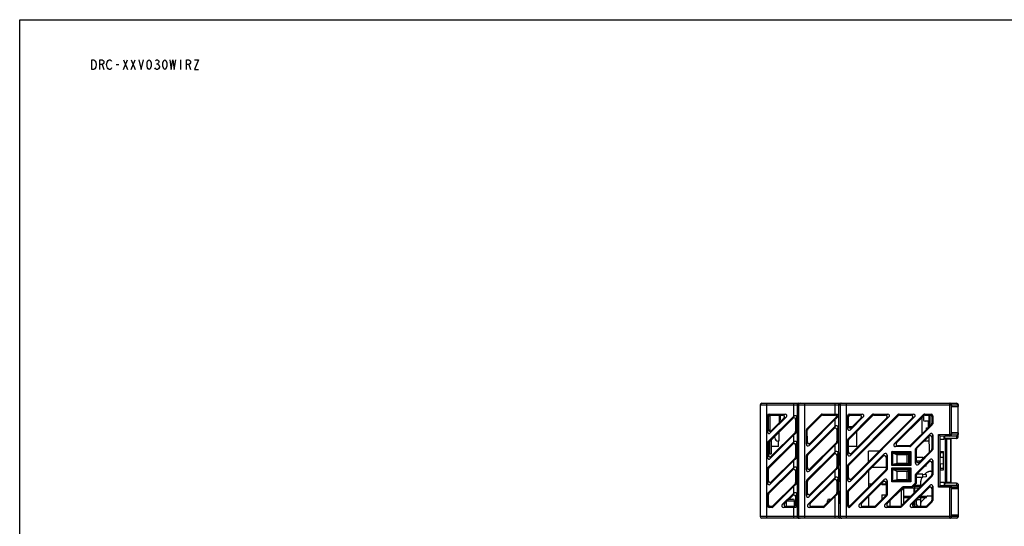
# Model space of a CAD drawing. Header units: millimetres. Extents: x 0 to 594, y 0 to 420.
# Tile 6 of 10: x 0 to 300, y 266 to 420. Entities that reach past the tile are written whole.
import ezdxf

# ---------------------------------------------------------------- set-up
doc = ezdxf.new("R2010")
doc.units = ezdxf.units.MM
doc.header["$LTSCALE"] = 32.67
doc.layers.get('0').update_dxf_attribs({"linetype": 'CONTINUOUS'})

msp = doc.modelspace()

# ---------------------------------------------------------------- linework, layer by layer
at = {"color": 7, "linetype": 'CONTINUOUS'}
for p, q in [((0, 0), (0, 420)), ((0, 0), (0, 420)), ((0, 420), (594, 420)), ((0, 420), (594, 420)), ((225.34, 302.77), (225.34, 268.77)), ((225.34, 302.77), (283.54, 302.77)), ((225.84, 303.27), (285.04, 303.27)), ((227.34, 268.27), (227.34, 303.27)), ((235.59, 299.39), (235.59, 303.27)), ((236.59, 302.77), (236.59, 268.77)), ((236.94, 302.77), (236.94, 268.77)), ((238.93, 268.27), (238.93, 303.27)), ((248.17, 299.97), (248.17, 303.27)), ((249.16, 302.77), (249.16, 268.77)), ((249.64, 302.77), (249.64, 268.77)), ((251.63, 268.27), (251.63, 303.27)), ((283.04, 293.79), (283.04, 303.27)), ((283.54, 293.79), (283.54, 302.77)), ((283.55, 302.77), (283.55, 302.3)), ((283.55, 302.77), (285.54, 302.77)), ((285.52, 302.77), (285.52, 302.32)), ((285.54, 293.07), (285.54, 302.77)), ((228.31, 299.68), (228.03, 299.97)), ((228.03, 299.97), (232.93, 299.97)), ((228.31, 299.68), (232.25, 299.68)), ((228.33, 294.76), (228.37, 299.68)), ((231.07, 299.68), (231.05, 297.3)), ((231.37, 299.68), (231.36, 298.26)), ((232.25, 299.68), (232.93, 299.97)), ((239.52, 295.52), (243.83, 299.82)), ((243.94, 299.54), (243.83, 299.82)), ((244.29, 299.68), (244.18, 299.97)), ((244.18, 299.97), (248.17, 299.97)), ((244.29, 299.68), (248.16, 299.68)), ((248.16, 299.68), (248.45, 299.97)), ((252.08, 292.47), (259.44, 299.82)), ((252.08, 284.66), (267.25, 299.82)), ((252.71, 299.68), (252.43, 299.97)), ((252.43, 299.97), (256.35, 299.97)), ((252.71, 299.68), (255.67, 299.68)), ((255.67, 299.68), (256.35, 299.97)), ((259.56, 299.54), (259.44, 299.82)), ((259.91, 299.68), (259.79, 299.97)), ((259.79, 299.97), (264.16, 299.97)), ((259.91, 299.68), (263.47, 299.68)), ((263.47, 299.68), (264.16, 299.97)), ((266.13, 290.9), (275.05, 299.82)), ((267.36, 299.54), (267.25, 299.82)), ((267.71, 299.68), (267.6, 299.97)), ((267.6, 299.97), (271.96, 299.97)), ((267.71, 299.68), (271.28, 299.68)), ((271.28, 299.68), (271.96, 299.97)), ((275.17, 299.54), (275.05, 299.82)), ((275.52, 299.68), (275.4, 299.97)), ((275.4, 299.97), (277.34, 299.97)), ((275.52, 299.68), (277.06, 299.68)), ((276.73, 296.14), (276.7, 299.68)), ((277.03, 296.43), (277, 299.68)), ((277.06, 299.68), (277.34, 299.97)), ((283.55, 302.3), (285.54, 302.32)), ((227.54, 294.57), (227.54, 299.47)), ((227.82, 299.19), (227.54, 299.47)), ((227.68, 291.48), (235.54, 299.34)), ((227.82, 295.26), (227.82, 299.19)), ((227.97, 291.36), (235.26, 298.66)), ((233.28, 299.12), (228.38, 294.22)), ((232.6, 298.84), (228.67, 294.91)), ((232.6, 298.84), (233.28, 299.12)), ((235.26, 298.66), (235.54, 299.34)), ((236.46, 299.17), (236.1, 298.31)), ((236.46, 294.59), (236.46, 299.17)), ((239.81, 295.4), (243.94, 299.54)), ((248.17, 298.39), (240.22, 290.45)), ((248.51, 299.14), (240.51, 291.15)), ((248.17, 296.34), (248.17, 298.39)), ((248.83, 299), (248.51, 299.14)), ((249, 299.54), (248.86, 299.4)), ((249, 299.34), (248.86, 299.4)), ((249, 299.54), (249, 299.34)), ((251.94, 295.55), (251.94, 299.47)), ((252.22, 299.19), (251.94, 299.47)), ((252.22, 296.24), (252.22, 299.19)), ((252.37, 292.35), (259.56, 299.54)), ((252.38, 284.54), (267.36, 299.54)), ((256.7, 299.12), (252.78, 295.2)), ((264.51, 299.12), (252.78, 287.4)), ((272.31, 299.12), (252.78, 279.59)), ((256.02, 298.84), (253.07, 295.89)), ((263.82, 298.84), (253.07, 288.1)), ((271.63, 298.84), (253.08, 280.31)), ((256.02, 298.84), (256.7, 299.12)), ((263.82, 298.84), (264.51, 299.12)), ((266.83, 291.19), (275.17, 299.54)), ((277.41, 296.81), (271.08, 290.49)), ((277.69, 296.69), (271.2, 290.2)), ((271.63, 298.84), (272.31, 299.12)), ((274.51, 298.88), (274.55, 293.96)), ((275, 299.37), (275.01, 298.26)), ((276.62, 297.77), (275.51, 297.77)), ((276.4, 297.77), (276.43, 295.87)), ((276.62, 297.77), (276.63, 296.47)), ((277.41, 296.81), (277.69, 296.69)), ((277.55, 299.19), (277.84, 299.47)), ((277.55, 299.19), (277.55, 297.16)), ((277.55, 297.16), (277.84, 297.04)), ((277.84, 299.47), (277.84, 297.04)), ((227.82, 295.26), (227.54, 294.57)), ((228.67, 294.91), (228.38, 294.22)), ((235.59, 293.62), (228.38, 286.41)), ((235.95, 294.39), (228.67, 287.12)), ((231.03, 294.42), (231, 291.77)), ((235.59, 291.58), (235.59, 293.62)), ((236.28, 294.26), (235.95, 294.39)), ((236.46, 294.59), (236.1, 294.74)), ((239.38, 290.8), (239.38, 295.17)), ((239.66, 295.05), (239.38, 295.17)), ((239.52, 287.71), (248.09, 296.28)), ((239.81, 295.4), (239.52, 295.52)), ((239.67, 291.5), (239.66, 295.05)), ((239.81, 287.59), (247.8, 295.59)), ((247.8, 295.59), (248.09, 296.28)), ((249, 296.08), (248.65, 295.24)), ((248.65, 295.24), (248.65, 291.68)), ((249, 291.54), (249, 296.08)), ((252.22, 296.24), (251.94, 295.55)), ((253.22, 296.04), (252.26, 296.06)), ((253.07, 295.89), (252.78, 295.2)), ((254.75, 290.07), (254.75, 294.72)), ((272.74, 289.71), (276.99, 293.96)), ((275.94, 295.78), (276.43, 295.87)), ((275.94, 295.48), (275.94, 295.78)), ((275.97, 295.37), (275.94, 295.48)), ((276.43, 295.87), (276.43, 295.84)), ((276.7, 293.26), (276.99, 293.96)), ((279.54, 293.76), (283.04, 293.79)), ((279.54, 277.77), (279.54, 293.76)), ((280.04, 293.27), (279.54, 293.76)), ((283.04, 293.79), (283.04, 293.29)), ((283.54, 293.79), (283.04, 293.79)), ((283.55, 294.24), (283.55, 293.79)), ((285.54, 294.22), (283.55, 294.24)), ((285.52, 293.81), (283.55, 293.79)), ((285.52, 294.22), (285.52, 293.81)), ((285.54, 293.81), (285.52, 293.81)), ((227.54, 286.76), (227.54, 291.13)), ((227.83, 291.01), (227.54, 291.13)), ((227.68, 283.68), (235.54, 291.54)), ((227.97, 291.36), (227.68, 291.48)), ((227.83, 287.47), (227.83, 291.01)), ((227.98, 283.56), (235.25, 290.84)), ((228.27, 287.77), (228.3, 291.7)), ((228.72, 287.97), (228.76, 292.15)), ((229.76, 292.76), (229.76, 293.15)), ((231, 291.77), (230.76, 291.77)), ((230.85, 290.07), (230.85, 291.77)), ((235.25, 290.84), (235.54, 291.54)), ((236.46, 291.36), (236.1, 290.49)), ((236.46, 286.79), (236.46, 291.36)), ((239.67, 291.5), (239.38, 290.8)), ((240.51, 291.15), (240.22, 290.45)), ((248.5, 291.33), (240.52, 283.36)), ((248.83, 291.2), (248.5, 291.33)), ((249, 291.54), (248.65, 291.68)), ((251.94, 287.75), (251.94, 292.12)), ((252.23, 292), (251.94, 292.12)), ((252.37, 292.35), (252.08, 292.47)), ((252.23, 288.45), (252.23, 292)), ((266.83, 291.19), (266.13, 290.9)), ((273.03, 289.59), (276.7, 293.26)), ((276.77, 291.77), (275.21, 291.77)), ((276.76, 292.56), (276.59, 293.15)), ((276.8, 288.41), (276.76, 293.3)), ((277.55, 292.91), (277.54, 289.36)), ((277.55, 292.91), (277.84, 293.61)), ((277.84, 293.61), (277.84, 289.24)), ((280.04, 293.27), (285.04, 293.31)), ((280.04, 278.27), (280.04, 293.27)), ((280.04, 292.32), (281.34, 292.32)), ((281.34, 292.32), (281.34, 293.28)), ((281.44, 292.62), (281.34, 292.52)), ((281.34, 292.52), (283.24, 292.52)), ((281.44, 293.28), (281.44, 292.62)), ((281.61, 292.62), (281.44, 292.62)), ((281.54, 292.77), (281.54, 293.27)), ((285.04, 293.27), (281.54, 293.27)), ((281.64, 292.52), (281.64, 279.02)), ((285.04, 292.57), (281.74, 292.57)), ((281.96, 292.42), (281.96, 279.12)), ((281.96, 292.42), (283.34, 292.42)), ((283.24, 292.57), (283.24, 292.52)), ((283.32, 292.42), (283.32, 279.12)), ((283.34, 278.97), (283.34, 292.57)), ((285.04, 293.31), (285.04, 292.57)), ((285.54, 293.27), (285.04, 293.27)), ((228.52, 287.77), (227.83, 287.77)), ((230.85, 290.07), (228.74, 290.07)), ((236.1, 290.49), (236.09, 286.94)), ((239.52, 279.91), (248.09, 288.47)), ((239.81, 287.59), (239.52, 287.71)), ((239.82, 279.78), (247.8, 287.77)), ((248.17, 290.59), (240.22, 282.64)), ((247.8, 287.77), (248.09, 288.47)), ((248.17, 288.54), (248.17, 290.59)), ((249, 288.28), (248.64, 287.42)), ((249, 283.73), (249, 288.28)), ((252.23, 288.45), (251.94, 287.75)), ((252.08, 276.85), (263.07, 287.84)), ((254.75, 290.07), (252.23, 290.07)), ((253.07, 288.1), (252.78, 287.4)), ((258.31, 285.53), (258.31, 288.72)), ((261.5, 288.72), (258.31, 288.72)), ((262.78, 287.13), (263.07, 287.84)), ((265.36, 284.32), (265.36, 288.62)), ((265.65, 288.33), (265.36, 288.62)), ((265.36, 288.62), (271.16, 288.62)), ((265.65, 284.61), (265.65, 288.33)), ((265.65, 288.33), (270.86, 288.33)), ((265.66, 284.67), (265.66, 288.07)), ((267.01, 287.52), (265.66, 288.07)), ((265.66, 288.07), (270.59, 288.07)), ((267.18, 290.35), (266.48, 290.06)), ((270.85, 290.06), (266.48, 290.06)), ((270.73, 290.35), (267.18, 290.35)), ((270.59, 288.07), (270.01, 287.52)), ((270.59, 284.67), (270.59, 288.07)), ((270.73, 290.35), (270.85, 290.06)), ((270.86, 288.33), (271.16, 288.62)), ((270.86, 288.33), (270.86, 284.61)), ((271.08, 290.49), (271.2, 290.2)), ((271.16, 288.62), (271.16, 284.32)), ((272.6, 284.99), (272.6, 289.36)), ((272.89, 289.24), (272.6, 289.36)), ((273.03, 289.59), (272.74, 289.71)), ((272.89, 285.7), (272.89, 289.24)), ((277.69, 288.89), (273.44, 284.64)), ((277.4, 289.01), (273.74, 285.35)), ((277.4, 289.01), (277.69, 288.89)), ((277.54, 289.36), (277.84, 289.24)), ((280.14, 286.77), (280.14, 288.57)), ((280.14, 288.57), (281.11, 288.57)), ((281.11, 288.15), (280.14, 288.15)), ((281.11, 282.97), (281.11, 288.57)), ((227.83, 287.47), (227.54, 286.76)), ((228.67, 287.12), (228.38, 286.41)), ((235.59, 285.81), (228.38, 278.61)), ((235.95, 286.59), (228.68, 279.33)), ((235.59, 283.77), (235.59, 285.81)), ((236.28, 286.45), (235.95, 286.59)), ((236.46, 286.79), (236.09, 286.94)), ((239.38, 282.99), (239.38, 287.36)), ((239.67, 287.24), (239.38, 287.36)), ((239.67, 283.71), (239.67, 287.24)), ((248.64, 287.42), (248.64, 283.88)), ((252.38, 284.54), (252.08, 284.66)), ((252.38, 276.73), (262.78, 287.13)), ((263.62, 286.78), (263.92, 287.49)), ((263.62, 286.78), (263.62, 283.24)), ((263.92, 287.49), (263.92, 283.12)), ((267.01, 284.92), (265.66, 284.67)), ((265.66, 284.67), (270.59, 284.67)), ((267.01, 284.92), (267.01, 287.52)), ((270.01, 287.52), (267.01, 287.52)), ((270.01, 284.92), (267.01, 284.92)), ((270.01, 284.92), (270.01, 287.52)), ((270.59, 284.67), (270.01, 284.92)), ((272.89, 285.7), (272.6, 284.99)), ((272.74, 281.9), (276.99, 286.15)), ((274.81, 286.72), (272.89, 286.72)), ((272.89, 285.72), (274.11, 285.72)), ((273.04, 281.78), (276.7, 285.44)), ((273.74, 285.35), (273.44, 284.64)), ((274.68, 286.72), (274.68, 286.29)), ((274.81, 286.72), (275.06, 286.67)), ((276.7, 285.44), (276.99, 286.15)), ((277.54, 285.09), (277.84, 285.8)), ((277.54, 285.09), (277.54, 281.55)), ((277.84, 285.8), (277.84, 281.43)), ((281.11, 286.76), (280.04, 286.77)), ((281.11, 284.78), (280.04, 284.77)), ((280.14, 282.97), (280.14, 284.77)), ((227.54, 278.96), (227.54, 283.33)), ((227.83, 283.21), (227.54, 283.33)), ((227.68, 275.87), (235.54, 283.73)), ((227.98, 283.56), (227.68, 283.68)), ((227.83, 279.68), (227.83, 283.21)), ((227.98, 275.75), (235.24, 283.02)), ((235.24, 283.02), (235.54, 283.73)), ((236.46, 283.55), (236.09, 282.67)), ((236.09, 282.67), (236.09, 279.14)), ((236.46, 278.98), (236.46, 283.55)), ((239.67, 283.71), (239.38, 282.99)), ((240.52, 283.36), (240.22, 282.64)), ((248.17, 282.78), (240.22, 274.84)), ((248.5, 283.53), (240.52, 275.56)), ((248.17, 280.73), (248.17, 282.78)), ((248.83, 283.39), (248.5, 283.53)), ((249, 283.73), (248.64, 283.88)), ((251.94, 279.94), (251.94, 284.31)), ((252.23, 284.19), (251.94, 284.31)), ((252.23, 280.66), (252.23, 284.19)), ((263.47, 282.89), (252.59, 272.02)), ((263.77, 282.77), (252.71, 271.71)), ((258.31, 282.66), (258.31, 277.73)), ((263.62, 283.72), (259.37, 283.72)), ((263.47, 282.89), (263.77, 282.77)), ((263.62, 283.24), (263.92, 283.12)), ((265.65, 284.61), (265.36, 284.32)), ((271.16, 284.32), (265.36, 284.32)), ((265.36, 279.32), (265.36, 283.62)), ((265.65, 283.32), (265.36, 283.62)), ((265.36, 283.62), (271.16, 283.62)), ((270.86, 284.61), (265.65, 284.61)), ((265.65, 279.62), (265.65, 283.32)), ((265.65, 283.32), (270.86, 283.32)), ((265.66, 279.67), (265.66, 283.07)), ((267.01, 282.52), (265.66, 283.07)), ((265.66, 283.07), (270.59, 283.07)), ((267.01, 279.92), (267.01, 282.52)), ((270.01, 282.52), (267.01, 282.52)), ((270.59, 283.07), (270.01, 282.52)), ((270.01, 279.92), (270.01, 282.52)), ((270.59, 279.67), (270.59, 283.07)), ((270.86, 284.61), (271.16, 284.32)), ((270.86, 283.32), (271.16, 283.62)), ((270.86, 283.32), (270.86, 279.62)), ((271.16, 283.62), (271.16, 279.32)), ((273.04, 281.78), (272.74, 281.9)), ((274.81, 281.72), (272.99, 281.72)), ((274.68, 281.72), (274.68, 280.72)), ((274.81, 281.72), (275.81, 281.54)), ((275.81, 284.1), (275.26, 284)), ((275.81, 284.1), (275.81, 284.55)), ((277.19, 282.57), (277.54, 282.57)), ((281.11, 283.39), (280.14, 283.39)), ((280.14, 282.97), (281.11, 282.97)), ((227.83, 279.68), (227.54, 278.96)), ((228.68, 279.33), (228.38, 278.61)), ((235.94, 278.79), (229.17, 272.02)), ((236.28, 278.65), (235.94, 278.79)), ((236.46, 278.98), (236.09, 279.14)), ((239.38, 275.19), (239.38, 279.56)), ((239.67, 279.43), (239.38, 279.56)), ((239.82, 279.78), (239.52, 279.91)), ((239.68, 275.91), (239.67, 279.43)), ((239.84, 272.41), (248.09, 280.67)), ((240.57, 272.72), (247.79, 279.95)), ((247.79, 279.95), (248.09, 280.67)), ((248.64, 279.6), (248.63, 276.07)), ((249, 280.47), (248.64, 279.6)), ((249, 275.92), (249, 280.47)), ((252.23, 280.66), (251.94, 279.94)), ((253.08, 280.31), (252.78, 279.59)), ((255.45, 272.41), (263.07, 280.04)), ((256.18, 272.72), (262.77, 279.31)), ((258.31, 278.72), (259.3, 278.72)), ((262.18, 278.72), (263.62, 278.72)), ((262.38, 278.72), (262.38, 278.42)), ((262.77, 279.31), (263.07, 280.04)), ((263.62, 278.96), (263.61, 275.44)), ((263.62, 278.96), (263.92, 279.69)), ((263.92, 279.69), (263.92, 275.32)), ((265.65, 279.62), (265.36, 279.32)), ((271.16, 279.32), (265.36, 279.32)), ((270.86, 279.62), (265.65, 279.62)), ((267.01, 279.92), (265.66, 279.67)), ((265.66, 279.67), (270.59, 279.67)), ((270.01, 279.92), (267.01, 279.92)), ((277.39, 281.2), (268.2, 272.02)), ((277.69, 281.08), (268.32, 271.71)), ((270.59, 279.67), (270.01, 279.92)), ((270.86, 279.62), (271.16, 279.32)), ((271.54, 278.02), (272.45, 278.93)), ((272.75, 278.81), (271.67, 277.72)), ((272.45, 278.93), (272.75, 278.81)), ((272.6, 279.28), (272.6, 281.55)), ((272.89, 281.43), (272.6, 281.55)), ((272.6, 279.28), (272.89, 279.16)), ((272.89, 279.16), (272.89, 281.43)), ((272.89, 280.72), (274.81, 280.72)), ((274.18, 277.99), (274.19, 279.58)), ((275.81, 280.9), (274.81, 280.72)), ((275.81, 281.54), (275.81, 280.9)), ((277.39, 281.2), (277.69, 281.08)), ((277.54, 281.55), (277.84, 281.43)), ((280.04, 279.22), (281.34, 279.22)), ((281.34, 279.22), (281.34, 278.26)), ((281.44, 278.92), (281.34, 279.02)), ((281.34, 279.02), (283.24, 279.02)), ((281.44, 278.92), (281.44, 278.26)), ((281.61, 278.92), (281.44, 278.92)), ((281.54, 278.27), (281.54, 278.77)), ((285.04, 278.97), (281.74, 278.97)), ((283.34, 279.12), (281.96, 279.12)), ((283.24, 279.02), (283.24, 278.97)), ((285.04, 278.97), (285.04, 278.22)), ((227.98, 275.75), (227.68, 275.87)), ((235.59, 278.01), (229.29, 271.71)), ((232.03, 272.41), (235.54, 275.92)), ((235.24, 275.2), (235.54, 275.92)), ((235.59, 275.97), (235.59, 278.01)), ((236.46, 275.75), (236.08, 274.85)), ((236.46, 271.99), (236.46, 275.75)), ((239.68, 275.91), (239.38, 275.19)), ((248.49, 275.72), (244.78, 272.02)), ((248.83, 275.58), (248.49, 275.72)), ((249, 275.92), (248.63, 276.07)), ((251.94, 272.06), (251.94, 276.5)), ((252.24, 276.38), (251.94, 276.5)), ((252.38, 276.73), (252.08, 276.85)), ((252.24, 272.37), (252.24, 276.38)), ((263.62, 278.42), (262.38, 278.42)), ((263.25, 272.41), (268.57, 277.73)), ((263.99, 272.72), (268.7, 277.43)), ((268.31, 272.12), (268.31, 277.04)), ((268.31, 276.97), (268.99, 276.97)), ((268.7, 277.43), (268.57, 277.73)), ((269.05, 277.58), (268.92, 277.88)), ((268.92, 277.88), (271.19, 277.88)), ((268.99, 272.81), (268.99, 277.57)), ((268.99, 277.57), (273.75, 277.57)), ((269.05, 277.58), (271.32, 277.58)), ((271.06, 272.41), (276.99, 278.34)), ((271.32, 277.58), (271.19, 277.88)), ((271.67, 277.72), (271.54, 278.02)), ((271.79, 272.72), (276.69, 277.62)), ((274.15, 277.97), (271.91, 277.97)), ((272.01, 278.07), (272.31, 278.07)), ((272.31, 278.21), (272.15, 278.21)), ((272.19, 277.96), (272.19, 278.07)), ((272.2, 276.02), (272.2, 277.56)), ((272.31, 278.36), (272.31, 276.12)), ((274.18, 278.26), (272.31, 278.26)), ((276.69, 277.62), (276.99, 278.34)), ((277.54, 277.27), (277.53, 273.75)), ((277.54, 277.27), (277.84, 277.99)), ((277.84, 277.99), (277.84, 273.62)), ((280.04, 278.27), (279.54, 277.77)), ((283.04, 277.74), (279.54, 277.77)), ((280.04, 278.27), (285.04, 278.22)), ((285.04, 278.27), (281.54, 278.27)), ((283.04, 278.24), (283.04, 277.74)), ((283.04, 268.27), (283.04, 277.74)), ((283.04, 277.74), (283.54, 277.74)), ((283.54, 268.77), (283.54, 277.74)), ((283.55, 277.74), (283.55, 277.3)), ((283.55, 277.74), (285.52, 277.72)), ((283.55, 277.3), (285.54, 277.32)), ((285.23, 278.27), (285.04, 278.27)), ((285.52, 277.72), (285.52, 277.32)), ((285.52, 277.72), (285.54, 277.72)), ((285.54, 278.47), (285.54, 268.77)), ((227.54, 272.06), (227.54, 275.52)), ((227.84, 275.4), (227.54, 275.52)), ((227.84, 272.37), (227.84, 275.4)), ((232.76, 272.72), (232.03, 272.41)), ((232.76, 272.72), (235.24, 275.2)), ((233.3, 271.87), (233.3, 273.26)), ((233.61, 273.57), (235.77, 273.57)), ((234.11, 274.07), (235.27, 274.07)), ((235.78, 271.91), (235.77, 273.57)), ((236.08, 274.85), (236.08, 272.37)), ((240.57, 272.72), (239.84, 272.41)), ((240.52, 275.56), (240.22, 274.84)), ((248.17, 274.97), (244.91, 271.71)), ((245.8, 273.04), (245.8, 273.57)), ((245.8, 273.57), (246.33, 273.57)), ((246.3, 274.07), (246.83, 274.07)), ((248.17, 268.27), (248.17, 274.97)), ((256.18, 272.72), (255.45, 272.41)), ((258.31, 274.84), (258.31, 271.92)), ((263.47, 275.09), (260.39, 272.02)), ((263.77, 274.97), (260.52, 271.71)), ((262.38, 275.42), (262.38, 274)), ((262.38, 275.42), (263.61, 275.42)), ((263.99, 272.72), (263.25, 272.41)), ((263.47, 275.09), (263.77, 274.97)), ((263.61, 275.44), (263.92, 275.32)), ((264.81, 273.42), (264.69, 273.42)), ((264.81, 273.54), (264.81, 271.87)), ((268.99, 274.97), (271.15, 274.97)), ((268.99, 274.57), (270.75, 274.57)), ((269.25, 273.07), (268.99, 273.07)), ((271.79, 272.72), (271.06, 272.41)), ((272.31, 272.77), (271.84, 272.77)), ((272.31, 273.07), (272.14, 273.07)), ((272.22, 273.06), (272.22, 273.14)), ((272.23, 271.87), (272.22, 272.76)), ((272.31, 273.23), (272.31, 271.92)), ((272.9, 272.37), (272.9, 273.62)), ((274.16, 273.92), (273, 273.92)), ((273.64, 274.57), (275.91, 274.57)), ((274.04, 274.97), (275.91, 274.97)), ((274.15, 272.88), (274.16, 274.57)), ((274.15, 271.87), (274.16, 272.88)), ((274.16, 274.97), (274.16, 275.09)), ((275.64, 274.57), (274.31, 273.23)), ((275.91, 274.57), (275.91, 274.97)), ((276, 274.92), (275.91, 274.83)), ((277.39, 273.4), (276, 272.02)), ((277.69, 273.27), (276.13, 271.71)), ((276.35, 275.07), (277.53, 275.07)), ((277.39, 273.4), (277.69, 273.27)), ((277.53, 273.75), (277.84, 273.62)), ((227.84, 272.37), (227.54, 272.06)), ((228.34, 271.87), (228.03, 271.57)), ((228.94, 271.57), (228.03, 271.57)), ((228.82, 271.87), (228.34, 271.87)), ((228.82, 271.87), (228.94, 271.57)), ((229.17, 272.02), (229.29, 271.71)), ((233.11, 271.87), (232.38, 271.57)), ((235.59, 271.57), (232.38, 271.57)), ((235.59, 271.87), (233.11, 271.87)), ((235.9, 271.56), (235.59, 271.87)), ((235.59, 268.27), (235.59, 271.57)), ((236.46, 271.99), (236.08, 272.37)), ((240.92, 271.87), (240.19, 271.57)), ((244.55, 271.57), (240.19, 271.57)), ((244.43, 271.87), (240.92, 271.87)), ((244.43, 271.87), (244.55, 271.57)), ((244.78, 272.02), (244.91, 271.71)), ((252.24, 272.37), (251.94, 272.06)), ((252.59, 272.02), (252.71, 271.71)), ((256.53, 271.87), (255.8, 271.57)), ((260.17, 271.57), (255.8, 271.57)), ((260.04, 271.87), (256.53, 271.87)), ((258.31, 271.92), (260.25, 271.92)), ((260.04, 271.87), (260.17, 271.57)), ((260.39, 272.02), (260.52, 271.71)), ((264.34, 271.87), (263.6, 271.57)), ((267.97, 271.57), (263.6, 271.57)), ((264.12, 271.92), (264.81, 271.92)), ((267.85, 271.87), (264.34, 271.87)), ((267.85, 271.87), (267.97, 271.57)), ((268.2, 272.02), (268.32, 271.71)), ((272.15, 271.87), (271.41, 271.57)), ((275.78, 271.57), (271.41, 271.57)), ((275.65, 271.87), (272.15, 271.87)), ((272.23, 271.92), (272.31, 271.92)), ((275.65, 271.87), (275.78, 271.57)), ((276, 272.02), (276.13, 271.71)), ((285.54, 268.77), (225.34, 268.77)), ((285.04, 268.27), (225.84, 268.27)), ((283.55, 269.24), (283.55, 268.77)), ((285.54, 269.22), (283.55, 269.24)), ((285.52, 269.22), (285.52, 268.77))]:
    msp.add_line(p, q, dxfattribs=at)
at = {"color": 2, "linetype": 'CONTINUOUS'}
for p, q in [((31.56, 404.83), (32.76, 407.83)), ((31.56, 407.83), (32.76, 404.83)), ((33.96, 404.83), (35.16, 407.83)), ((33.96, 407.83), (35.16, 404.83)), ((48.96, 407.83), (48.96, 404.83)), ((25.11, 406.33), (25.56, 404.83)), ((29.31, 406.33), (30.21, 406.33)), ((41.61, 406.58), (41.91, 406.58)), ((51.51, 406.33), (51.96, 404.83))]:
    msp.add_line(p, q, dxfattribs=at)
for points in [[(23.16, 405.58), (22.86, 405.08), (22.56, 404.83), (21.96, 404.83), (21.96, 407.83)], [(21.96, 407.83), (22.56, 407.83), (22.86, 407.58), (23.01, 407.33), (23.16, 407.08), (23.31, 406.33), (23.16, 405.58)], [(24.36, 404.83), (24.36, 407.83), (25.11, 407.83), (25.41, 407.58), (25.56, 407.33), (25.56, 406.83), (25.41, 406.58), (25.11, 406.33), (24.36, 406.33)], [(27.96, 405.33), (27.81, 405.08), (27.51, 404.83), (27.21, 404.83), (26.91, 405.08), (26.76, 405.33), (26.61, 405.58), (26.46, 406.33), (26.61, 407.08), (26.91, 407.58)], [(26.91, 407.58), (27.21, 407.83), (27.51, 407.83), (27.81, 407.58), (27.96, 407.33)], [(36.21, 407.83), (36.96, 404.83), (37.71, 407.83)], [(39.36, 404.83), (39.06, 405.08), (38.91, 405.33), (38.76, 405.83), (38.76, 406.83), (38.91, 407.33), (39.06, 407.58), (39.36, 407.83), (39.66, 407.58), (39.81, 407.33), (39.96, 406.83), (39.96, 405.83), (39.81, 405.33), (39.66, 405.08), (39.36, 404.83)], [(41.31, 407.58), (41.61, 407.83), (41.91, 407.83), (42.21, 407.58), (42.36, 407.33), (42.36, 407.08), (42.21, 406.83), (41.91, 406.58), (42.21, 406.33), (42.36, 406.08), (42.51, 405.83), (42.51, 405.58)], [(44.16, 404.83), (43.86, 405.08), (43.71, 405.33), (43.56, 405.83), (43.56, 406.83), (43.71, 407.33), (43.86, 407.58), (44.16, 407.83), (44.46, 407.58), (44.61, 407.33), (44.76, 406.83), (44.76, 405.83), (44.61, 405.33), (44.46, 405.08), (44.16, 404.83)], [(45.66, 407.83), (46.11, 404.83), (46.56, 407.83), (47.01, 404.83), (47.46, 407.83)], [(50.76, 404.83), (50.76, 407.83), (51.51, 407.83), (51.81, 407.58), (51.96, 407.33), (51.96, 406.83), (51.81, 406.58), (51.51, 406.33), (50.76, 406.33)], [(53.16, 407.83), (54.36, 407.83), (53.16, 404.83), (54.36, 404.83)], [(42.51, 405.58), (42.21, 405.08), (41.91, 404.83), (41.61, 404.83), (41.31, 405.08), (41.16, 405.33)]]:
    msp.add_lwpolyline(points, dxfattribs=at)
at = {"color": 7, "linetype": 'CONTINUOUS'}
for centre, radius, start, end in [((225.84, 302.77), 0.5, 90, 180), ((237.08, 302.77), 0.5, 90.042, 180.042), ((237.44, 302.77), 0.5, 90.042, 180.042), ((249.66, 302.77), 0.5, 90.042, 180.042), ((250.14, 302.77), 0.5, 90.042, 180.042), ((283.04, 302.77), 0.5, 0, 90), ((285.04, 302.77), 0.5, 0, 90), ((230.86, 298.27), 0.5, 293.1435, 359.5), ((275.51, 298.27), 0.5, 180.5, 270), ((235.6, 294.74), 0.498, 344.8454, 359.9261), ((276.83, 296.47), 0.2, 180.5, 239.9185), ((283.04, 293.79), 0.5, 270.5, 360), ((285.04, 293.81), 0.5, 270.5, 360), ((230.76, 292.77), 1, 180.5, 270), ((283.24, 292.42), 0.1, 0, 90), ((228.52, 287.97), 0.2, 270, 359.5), ((280.14, 288.67), 0.1, 180, 270), ((280.14, 282.87), 0.1, 90, 180), ((283.24, 279.12), 0.1, 270, 360), ((283.04, 277.74), 0.5, 0, 89.5), ((285.04, 277.72), 0.5, 0, 89.5), ((285.26, 322.45), 44.18, 269.9579, 270.3088), ((235.27, 273.57), 0.5, 0.3, 90), ((246.3, 273.57), 0.5, 90, 179.7), ((274.66, 272.88), 0.5, 135, 179.7), ((276.35, 274.57), 0.5, 90, 135), ((225.84, 268.77), 0.5, 180, 270), ((237.08, 268.77), 0.5, 179.958, 269.958), ((237.44, 268.77), 0.5, 179.958, 269.958), ((249.66, 268.77), 0.5, 179.958, 269.958), ((250.14, 268.77), 0.5, 179.958, 269.958), ((283.04, 268.77), 0.5, 270, 360), ((285.04, 268.77), 0.5, 270, 360)]:
    msp.add_arc(centre, radius, start, end, dxfattribs=at)
for centre, major_axis, ratio, start_param, end_param in [((228.04, 299.46), (0.36, -0.36), 0.980815, 2.36588, 3.917306), ((228.32, 299.18), (-0.354, 0.367), 0.98008, -0.75741, 0.794016), ((232.22, 299.18), (0.49, 0.21), 0.937986, -1.169109, 1.141354), ((232.91, 299.46), (0.492, 0.204), 0.938699, -1.155231, 1.155231), ((244.18, 299.46), (-0.194, 0.467), 0.988627, -0.388671, 0.388671), ((244.3, 299.18), (-0.188, 0.47), 0.987895, -0.376147, 0.401196), ((248.15, 299.18), (0.354, 0.367), 0.98008, -0.49353, 0.75741), ((248.17, 300.11), (1, 0), 0.140541, -1.570796, -1.286476), ((252.44, 299.46), (0.36, -0.36), 0.980815, 2.36588, 3.917306), ((252.72, 299.18), (-0.354, 0.367), 0.98008, -0.75741, 0.794016), ((255.64, 299.18), (0.49, 0.21), 0.937986, -1.169109, 1.141354), ((256.33, 299.46), (0.492, 0.204), 0.938699, -1.155231, 1.155231), ((259.79, 299.46), (-0.194, 0.467), 0.988627, -0.388671, 0.388671), ((259.91, 299.18), (-0.188, 0.47), 0.987895, -0.376147, 0.401196), ((263.45, 299.18), (0.49, 0.21), 0.937986, -1.169109, 1.141354), ((264.13, 299.46), (0.492, 0.204), 0.938699, -1.155231, 1.155231), ((267.6, 299.46), (-0.194, 0.467), 0.988627, -0.388671, 0.388671), ((267.72, 299.18), (-0.188, 0.47), 0.987895, -0.376147, 0.401196), ((271.26, 299.18), (0.49, 0.21), 0.937986, -1.169109, 1.141354), ((271.94, 299.46), (0.492, 0.204), 0.938699, -1.155231, 1.155231), ((275.41, 299.46), (-0.194, 0.467), 0.988627, -0.388671, 0.388671), ((275.52, 299.18), (-0.188, 0.47), 0.987895, -0.376147, 0.401196), ((277.05, 299.18), (0.354, 0.367), 0.98008, -0.794016, 0.75741), ((277.33, 299.46), (0.36, 0.36), 0.980815, -0.775713, 0.775713), ((235.6, 298.28), (0.202, 0.494), 0.937028, -0.757757, 1.149568), ((235.88, 298.97), (0.204, 0.492), 0.938699, 1.038421, 1.155231), ((236.47, 221.12), (0.31, 507.3), 0.000823, 1.418048, 1.425151), ((248.17, 298.19), (1, 1.01), 0.098396, 0.750056, 1.470773), ((248.15, 299.49), (0.473, -0.178), 0.988904, -0.421661, 0.055196), ((277.05, 297.16), (0.473, -0.178), 0.988904, -0.421661, 0.355682), ((277.33, 297.05), (0.467, -0.194), 0.988627, -0.388671, 0.388671), ((228.04, 294.59), (0.204, 0.492), 0.938699, -4.296824, -1.986361), ((228.33, 295.29), (0.206, 0.49), 0.940363, -4.290855, -1.980392), ((235.59, 293.42), (1, 1.01), 0.098396, 0.704076, 1.470773), ((235.59, 294.75), (0.473, -0.178), 0.988904, -0.421661, 0.093929), ((239.88, 295.16), (0.467, -0.194), 0.988627, 2.752921, 3.530264), ((240.17, 295.05), (0.461, -0.208), 0.988303, 2.784222, 3.561564), ((248.14, 295.21), (0.202, 0.494), 0.937028, -1.160894, 1.149568), ((248.43, 295.91), (0.204, 0.492), 0.938699, 0.968288, 1.155231), ((252.44, 295.58), (0.204, 0.492), 0.938699, -4.296824, -1.986361), ((252.73, 296.27), (0.206, 0.49), 0.940363, -4.290855, -1.980392), ((277.33, 293.58), (0.204, 0.492), 0.938699, -1.155231, 1.155231), ((228.04, 291.13), (0.467, -0.194), 0.988627, 2.752921, 3.530264), ((228.33, 291.01), (0.461, -0.208), 0.988303, 2.784222, 3.561564), ((235.88, 291.16), (0.204, 0.492), 0.938699, 1.038421, 1.155231), ((239.88, 290.82), (0.204, 0.492), 0.938699, -4.296824, -1.986361), ((240.17, 291.52), (0.206, 0.49), 0.940363, -4.290855, -1.980392), ((248.17, 290.39), (1, 1.01), 0.098396, 0.750056, 1.470773), ((248.14, 291.69), (0.473, -0.178), 0.988904, -0.421661, 0.355682), ((252.44, 292.11), (0.467, -0.194), 0.988627, 2.752921, 3.530264), ((252.73, 291.99), (0.461, -0.208), 0.988303, 2.784222, 3.561564), ((266.51, 290.56), (0.492, 0.204), 0.938699, 1.986361, 4.296824), ((267.21, 290.85), (0.494, 0.197), 0.939367, 2.000545, 4.311008), ((277.04, 292.88), (0.202, 0.494), 0.937028, -1.160894, 1.149568), ((281.74, 292.77), (0.141, 0.141), 0.999988, 2.356201, 3.926985), ((281.93, 292.42), (0, 0.1), 0.337864, -1.570796, 0), ((239.88, 287.36), (0.467, -0.194), 0.988627, 2.752921, 3.530264), ((248.14, 287.39), (0.202, 0.494), 0.937028, -1.160894, 1.149568), ((248.43, 288.1), (0.204, 0.492), 0.938699, 0.968288, 1.155231), ((252.44, 287.77), (0.204, 0.492), 0.938699, -4.296824, -1.986361), ((252.73, 288.47), (0.206, 0.49), 0.940363, -4.290855, -1.980392), ((263.41, 287.47), (0.204, 0.492), 0.938699, -1.155231, 1.155231), ((270.73, 290.85), (-0.2, 0.464), 0.98935, -3.544489, -2.767146), ((270.85, 290.56), (-0.194, 0.467), 0.988627, -3.530264, -2.752921), ((273.1, 289.35), (0.467, -0.194), 0.988627, 2.752921, 3.530264), ((273.39, 289.23), (0.461, -0.208), 0.988303, 2.784222, 3.561564), ((277.04, 289.36), (0.473, -0.178), 0.988904, -0.421661, 0.355682), ((277.33, 289.24), (0.467, -0.194), 0.988627, -0.388671, 0.388671), ((228.04, 286.79), (0.204, 0.492), 0.938699, -4.296824, -1.986361), ((228.33, 287.5), (0.206, 0.49), 0.940363, -4.290855, -1.980392), ((235.59, 285.61), (1, 1.01), 0.098396, 0.704076, 1.470773), ((235.59, 286.94), (0.473, -0.178), 0.988904, -0.421661, 0.355682), ((240.17, 287.24), (0.461, -0.208), 0.988303, 2.784222, 3.561564), ((252.44, 284.3), (0.467, -0.194), 0.988627, 2.752921, 3.530264), ((263.12, 286.76), (0.202, 0.494), 0.937028, -1.160894, 1.149568), ((273.1, 285.01), (0.204, 0.492), 0.938699, -4.296824, -1.986361), ((273.39, 285.72), (0.206, 0.49), 0.940363, -4.290855, -1.980392), ((277.04, 285.06), (0.202, 0.494), 0.937028, -1.160894, 1.149568), ((277.33, 285.78), (0.204, 0.492), 0.938699, -1.155231, 1.155231), ((228.04, 283.32), (0.467, -0.194), 0.988627, 2.752921, 3.530264), ((228.34, 283.2), (0.461, -0.208), 0.988303, 2.784222, 3.561564), ((235.58, 282.64), (0.202, 0.494), 0.937028, -1.160894, 1.149568), ((235.88, 283.36), (0.204, 0.492), 0.938699, 1.038421, 1.155231), ((239.88, 283.02), (0.204, 0.492), 0.938699, -4.296824, -1.986361), ((240.18, 283.73), (0.206, 0.49), 0.940363, -4.290855, -1.980392), ((248.17, 282.58), (1, 1.01), 0.098396, 0.750056, 1.470773), ((248.14, 283.88), (0.473, -0.178), 0.988904, -0.421661, 0.355682), ((252.74, 284.18), (0.461, -0.208), 0.988303, 2.784222, 3.561564), ((263.12, 283.25), (0.473, -0.178), 0.988904, -0.421661, 0.355682), ((263.41, 283.13), (0.467, -0.194), 0.988627, -0.388671, 0.388671), ((273.1, 281.55), (0.467, -0.194), 0.988627, 2.752921, 3.530264), ((273.4, 281.42), (0.461, -0.208), 0.988303, 2.784222, 3.561564), ((228.04, 278.98), (0.204, 0.492), 0.938699, -4.296824, -1.986361), ((228.34, 279.7), (0.206, 0.49), 0.940363, -4.290855, -1.980392), ((235.59, 277.81), (1, 1.01), 0.098396, 0.704076, 1.470773), ((235.58, 279.14), (0.473, -0.178), 0.988904, -0.421661, 0.355682), ((239.88, 279.55), (0.467, -0.194), 0.988627, 2.752921, 3.530264), ((240.18, 279.43), (0.461, -0.208), 0.988303, 2.784222, 3.561564), ((248.13, 279.57), (0.202, 0.494), 0.937028, -1.160894, 1.149568), ((248.43, 280.29), (0.204, 0.492), 0.938699, 0.968288, 1.155231), ((252.44, 279.96), (0.204, 0.492), 0.938699, -4.296824, -1.986361), ((252.74, 280.68), (0.206, 0.49), 0.940363, -4.290855, -1.980392), ((263.11, 278.94), (0.202, 0.494), 0.937028, -1.160894, 1.149568), ((263.41, 279.66), (0.204, 0.492), 0.938699, -1.155231, 1.155231), ((272.09, 279.29), (0.467, -0.194), 0.988627, -0.388671, 0.388671), ((272.39, 279.16), (0.461, -0.208), 0.988303, -0.357371, 0.419972), ((277.03, 281.56), (0.473, -0.178), 0.988904, -0.421661, 0.355682), ((277.33, 281.43), (0.467, -0.194), 0.988627, -0.388671, 0.388671), ((281.74, 278.77), (0.141, -0.141), 0.999988, 2.356201, 3.926985), ((281.93, 279.12), (0, 0.1), 0.337864, -3.141593, -1.570796), ((228.04, 275.52), (0.467, -0.194), 0.988627, 2.752921, 3.530264), ((228.34, 275.39), (0.461, -0.208), 0.988303, 2.784222, 3.561564), ((235.88, 275.55), (0.204, 0.492), 0.938699, 1.038421, 1.155231), ((240.18, 275.94), (0.206, 0.49), 0.940363, -4.290855, -1.980392), ((248.13, 276.08), (0.473, -0.178), 0.988904, -0.421661, 0.355682), ((252.44, 276.5), (0.467, -0.194), 0.988627, 2.752921, 3.530264), ((252.74, 276.37), (0.461, -0.208), 0.988303, 2.784222, 3.561564), ((268.93, 277.37), (-0.194, 0.467), 0.988627, -0.388671, 0.388671), ((269.05, 277.07), (-0.188, 0.47), 0.987895, -0.376147, 0.401196), ((271.19, 278.38), (-0.194, 0.467), 0.988627, 2.752921, 3.530264), ((271.31, 278.08), (-0.188, 0.47), 0.987895, -3.517739, -2.740397), ((277.03, 277.24), (0.202, 0.494), 0.937028, -1.160894, 1.149568), ((277.33, 277.97), (0.204, 0.492), 0.938699, -1.155231, 1.155231), ((233.14, 272.38), (0.494, 0.197), 0.939367, 2.000545, 4.311008), ((235.58, 274.82), (0.202, 0.494), 0.937028, -1.160894, 1.149568), ((239.88, 275.21), (0.204, 0.492), 0.938699, -4.296824, -1.986361), ((240.94, 272.38), (0.494, 0.197), 0.939367, 2.000545, 4.311008), ((248.17, 274.77), (1, 1.01), 0.098396, 0.750056, 1.470773), ((256.56, 272.38), (0.494, 0.197), 0.939367, 2.000545, 4.311008), ((263.11, 275.44), (0.473, -0.178), 0.988904, -0.421661, 0.355682), ((263.41, 275.32), (0.467, -0.194), 0.988627, -0.388671, 0.388671), ((264.36, 272.38), (0.494, 0.197), 0.939367, 2.000545, 4.311008), ((272.17, 272.38), (0.494, 0.197), 0.939367, 2.000545, 4.311008), ((273.4, 273.61), (0.461, -0.208), 0.988303, 2.903762, 3.561564), ((277.03, 273.75), (0.473, -0.178), 0.988904, -0.421661, 0.355682), ((277.33, 273.63), (0.467, -0.194), 0.988627, -0.388671, 0.388671), ((228.04, 272.07), (0.36, 0.36), 0.980815, 2.36588, 3.917306), ((228.34, 272.38), (0.367, 0.353), 0.981523, 2.385598, 3.937023), ((228.81, 272.38), (-0.2, 0.464), 0.98935, -3.544489, -2.767146), ((228.94, 272.07), (-0.194, 0.467), 0.988627, -3.530264, -2.752921), ((232.4, 272.07), (0.492, 0.204), 0.938699, 1.986361, 4.296824), ((235.58, 272.38), (0.367, -0.353), 0.981523, -0.795431, 0.755995), ((235.59, 271.43), (1, 0), 0.140541, 1.254227, 1.570796), ((240.21, 272.07), (0.492, 0.204), 0.938699, 1.986361, 4.296824), ((244.43, 272.38), (-0.2, 0.464), 0.98935, -3.544489, -2.767146), ((244.55, 272.07), (-0.194, 0.467), 0.988627, -3.530264, -2.752921), ((252.44, 272.07), (0.36, 0.36), 0.980815, 2.36588, 3.848006), ((252.74, 272.38), (0.367, 0.353), 0.981523, 2.385598, 3.414879), ((252.36, 272.07), (-0.194, 0.467), 0.988627, -3.460965, -2.752921), ((252.23, 272.38), (-0.2, 0.464), 0.98935, -3.022345, -2.767146), ((255.82, 272.07), (0.492, 0.204), 0.938699, 1.986361, 4.296824), ((260.04, 272.38), (-0.2, 0.464), 0.98935, -3.544489, -2.767146), ((260.16, 272.07), (-0.194, 0.467), 0.988627, -3.530264, -2.752921), ((263.63, 272.07), (0.492, 0.204), 0.938699, 1.986361, 4.296824), ((267.84, 272.38), (-0.2, 0.464), 0.98935, -3.544489, -2.767146), ((267.97, 272.07), (-0.194, 0.467), 0.988627, -3.530264, -2.752921), ((271.43, 272.07), (0.492, 0.204), 0.938699, 1.986361, 4.296824), ((273.4, 272.38), (0.367, 0.353), 0.981523, 2.385598, 3.937023), ((275.65, 272.38), (-0.2, 0.464), 0.98935, -3.544489, -2.767146), ((275.78, 272.07), (-0.194, 0.467), 0.988627, -3.530264, -2.752921)]:
    msp.add_ellipse(centre, major_axis=major_axis, ratio=ratio, start_param=start_param, end_param=end_param, dxfattribs=at)
for points in [[(283.25, 303.23), (283.19, 303.25), (283.13, 303.27), (283.07, 303.27)], [(283.55, 302.77), (283.55, 302.83), (283.54, 302.9), (283.51, 302.96)], [(236.1, 298.31), (236.1, 298.38), (236.09, 298.45), (236.06, 298.51)], [(283.51, 293.6), (283.54, 293.66), (283.55, 293.73), (283.55, 293.79)], [(283.07, 293.29), (283.13, 293.29), (283.2, 293.31), (283.25, 293.33)], [(283.32, 279.12), (283.32, 279.1), (283.32, 279.09), (283.31, 279.08)], [(283.25, 278.2), (283.2, 278.23), (283.13, 278.24), (283.07, 278.24)], [(283.55, 277.74), (283.55, 277.81), (283.54, 277.87), (283.51, 277.93)], [(283.07, 268.27), (283.13, 268.27), (283.19, 268.28), (283.25, 268.31)], [(283.51, 268.58), (283.54, 268.64), (283.55, 268.7), (283.55, 268.77)]]:
    msp.add_open_spline(points, degree=3, dxfattribs=at)
for points, knots in [([(283.51, 302.96), (283.49, 303.02), (283.42, 303.13), (283.31, 303.2), (283.25, 303.23)], [0, 0, 0, 0, 0.502899, 1, 1, 1, 1]), ([(285.04, 303.27), (285.1, 303.27), (285.23, 303.24), (285.39, 303.13), (285.5, 302.96), (285.52, 302.83), (285.52, 302.77)], [0, 0, 0, 0, 0.24649, 0.49505, 0.746511, 1, 1, 1, 1]), ([(248.45, 299.97), (248.51, 299.98), (248.65, 299.96), (248.82, 299.87), (248.96, 299.73), (249, 299.6), (249, 299.54)], [0, 0, 0, 0, 0.263398, 0.504964, 0.737391, 1, 1, 1, 1]), ([(235.59, 299.38), (235.67, 299.45), (235.85, 299.53), (236.09, 299.53), (236.26, 299.47), (236.36, 299.4), (236.44, 299.3), (236.46, 299.21), (236.46, 299.17)], [0, 0, 0, 0, 0.280118, 0.536718, 0.651365, 0.758628, 0.867776, 1, 1, 1, 1]), ([(248.86, 299.4), (248.84, 299.39), (248.77, 299.37), (248.69, 299.35), (248.63, 299.34)], [0, 0, 0, 0, 0.233217, 1, 1, 1, 1]), ([(248.83, 299), (248.87, 299.04), (248.96, 299.14), (249, 299.27), (249, 299.34)], [0, 0, 0, 0, 0.471811, 1, 1, 1, 1]), ([(236.46, 294.59), (236.46, 294.53), (236.42, 294.39), (236.33, 294.3), (236.28, 294.26)], [0, 0, 0, 0, 0.531557, 1, 1, 1, 1]), ([(248.17, 296.34), (248.24, 296.4), (248.42, 296.47), (248.66, 296.45), (248.81, 296.39), (248.91, 296.32), (248.98, 296.22), (249, 296.13), (249, 296.08)], [0, 0, 0, 0, 0.274299, 0.527421, 0.642526, 0.752472, 0.86688, 1, 1, 1, 1]), ([(285.52, 293.81), (285.52, 293.75), (285.5, 293.62), (285.39, 293.45), (285.23, 293.34), (285.1, 293.31), (285.04, 293.31)], [0, 0, 0, 0, 0.25349, 0.504934, 0.753493, 1, 1, 1, 1]), ([(236.1, 290.48), (236.1, 290.58), (236.04, 290.78), (235.81, 290.98), (235.5, 291.01), (235.32, 290.91), (235.25, 290.84)], [0, 0, 0, 0, 0.250576, 0.500086, 0.749677, 1, 1, 1, 1]), ([(235.59, 291.58), (235.67, 291.64), (235.85, 291.72), (236.09, 291.72), (236.26, 291.66), (236.36, 291.6), (236.44, 291.5), (236.46, 291.41), (236.46, 291.36)], [0, 0, 0, 0, 0.280118, 0.536718, 0.651365, 0.758628, 0.867776, 1, 1, 1, 1]), ([(249, 291.54), (249, 291.47), (248.96, 291.34), (248.87, 291.24), (248.83, 291.2)], [0, 0, 0, 0, 0.52822, 1, 1, 1, 1]), ([(283.24, 292.52), (283.25, 292.52), (283.27, 292.51), (283.31, 292.48), (283.32, 292.44), (283.32, 292.42)], [0, 0, 0, 0, 0.228424, 0.471277, 1, 1, 1, 1]), ([(283.25, 293.33), (283.31, 293.36), (283.42, 293.43), (283.49, 293.54), (283.51, 293.6)], [0, 0, 0, 0, 0.497115, 1, 1, 1, 1]), ([(285.04, 292.57), (285.11, 292.57), (285.26, 292.6), (285.42, 292.73), (285.52, 292.9), (285.54, 293.01), (285.54, 293.07)], [0, 0, 0, 0, 0.294068, 0.552513, 0.782694, 1, 1, 1, 1]), ([(248.17, 288.54), (248.24, 288.59), (248.42, 288.66), (248.66, 288.65), (248.81, 288.59), (248.91, 288.52), (248.98, 288.41), (249, 288.32), (249, 288.28)], [0, 0, 0, 0, 0.274299, 0.527421, 0.642526, 0.752472, 0.86688, 1, 1, 1, 1]), ([(249.33, 288.28), (249.33, 288.28), (249.32, 288.27), (249.31, 288.24), (249.3, 288.19), (249.28, 288.1), (249.27, 287.93), (249.25, 287.69), (249.24, 287.39), (249.23, 287.05), (249.23, 286.69), (249.23, 286.43), (249.23, 286.3)], [0, 0, 0, 0, 0.006973, 0.021945, 0.045874, 0.078912, 0.171766, 0.296146, 0.446762, 0.618713, 0.805745, 1, 1, 1, 1]), ([(249.43, 286.31), (249.43, 286.43), (249.43, 286.69), (249.43, 287.05), (249.42, 287.39), (249.4, 287.69), (249.39, 287.93), (249.38, 288.1), (249.36, 288.19), (249.35, 288.24), (249.34, 288.27), (249.33, 288.28), (249.33, 288.28)], [0, 0, 0, 0, 0.194413, 0.381591, 0.553667, 0.704351, 0.828704, 0.921438, 0.954404, 0.978249, 0.993117, 1, 1, 1, 1]), ([(280.04, 288.22), (280.04, 288.21), (280.04, 288.19), (280.07, 288.16), (280.1, 288.15), (280.12, 288.15), (280.14, 288.15)], [0, 0, 0, 0, 0.211364, 0.447155, 0.713699, 1, 1, 1, 1]), ([(236.46, 286.79), (236.46, 286.72), (236.42, 286.59), (236.33, 286.49), (236.28, 286.45)], [0, 0, 0, 0, 0.531557, 1, 1, 1, 1]), ([(249.23, 286.3), (249.23, 286.18), (249.23, 285.92), (249.23, 285.56), (249.24, 285.22), (249.25, 284.92), (249.27, 284.68), (249.28, 284.51), (249.3, 284.42), (249.31, 284.37), (249.32, 284.34), (249.33, 284.33), (249.33, 284.33)], [0, 0, 0, 0, 0.194328, 0.381427, 0.553428, 0.704067, 0.828442, 0.921253, 0.954253, 0.978137, 0.993062, 1, 1, 1, 1]), ([(249.33, 284.33), (249.33, 284.33), (249.34, 284.34), (249.35, 284.37), (249.36, 284.42), (249.38, 284.51), (249.39, 284.68), (249.4, 284.92), (249.42, 285.22), (249.43, 285.56), (249.43, 285.92), (249.43, 286.18), (249.43, 286.31)], [0, 0, 0, 0, 0.006916, 0.021827, 0.045711, 0.07871, 0.171491, 0.295852, 0.446507, 0.618533, 0.80565, 1, 1, 1, 1]), ([(235.59, 283.77), (235.67, 283.83), (235.85, 283.92), (236.09, 283.91), (236.26, 283.86), (236.36, 283.79), (236.44, 283.69), (236.46, 283.6), (236.46, 283.55)], [0, 0, 0, 0, 0.280118, 0.536718, 0.651365, 0.758628, 0.867776, 1, 1, 1, 1]), ([(249, 283.73), (249, 283.66), (248.96, 283.53), (248.87, 283.43), (248.83, 283.39)], [0, 0, 0, 0, 0.52822, 1, 1, 1, 1]), ([(249.33, 283.28), (249.33, 283.28), (249.32, 283.27), (249.31, 283.24), (249.3, 283.19), (249.28, 283.1), (249.27, 282.93), (249.25, 282.69), (249.24, 282.39), (249.23, 282.05), (249.23, 281.69), (249.23, 281.43), (249.23, 281.3)], [0, 0, 0, 0, 0.006973, 0.021945, 0.045873, 0.078911, 0.171766, 0.296146, 0.446762, 0.618713, 0.805745, 1, 1, 1, 1]), ([(249.43, 281.31), (249.43, 281.43), (249.43, 281.69), (249.43, 282.05), (249.42, 282.39), (249.4, 282.69), (249.39, 282.93), (249.38, 283.1), (249.36, 283.19), (249.35, 283.24), (249.34, 283.27), (249.33, 283.28), (249.33, 283.28)], [0, 0, 0, 0, 0.194413, 0.381592, 0.553668, 0.704352, 0.828704, 0.921439, 0.954405, 0.97825, 0.993117, 1, 1, 1, 1]), ([(277.19, 282.57), (277.1, 282.57), (276.92, 282.55), (276.67, 282.47), (276.42, 282.38), (276.11, 282.22), (275.75, 281.97), (275.48, 281.75), (275.35, 281.63)], [0, 0, 0, 0, 0.124991, 0.250002, 0.375022, 0.500059, 0.750013, 1, 1, 1, 1]), ([(280.04, 283.32), (280.04, 283.33), (280.04, 283.35), (280.07, 283.37), (280.1, 283.39), (280.12, 283.39), (280.14, 283.39)], [0, 0, 0, 0, 0.211364, 0.447155, 0.713699, 1, 1, 1, 1]), ([(236.46, 278.98), (236.46, 278.91), (236.42, 278.78), (236.33, 278.68), (236.28, 278.65)], [0, 0, 0, 0, 0.531557, 1, 1, 1, 1]), ([(248.17, 280.73), (248.24, 280.79), (248.42, 280.85), (248.66, 280.84), (248.81, 280.78), (248.91, 280.71), (248.98, 280.6), (249, 280.52), (249, 280.47)], [0, 0, 0, 0, 0.274299, 0.527421, 0.642526, 0.752472, 0.86688, 1, 1, 1, 1]), ([(249.23, 281.3), (249.23, 281.18), (249.23, 280.92), (249.23, 280.56), (249.24, 280.22), (249.25, 279.92), (249.27, 279.68), (249.28, 279.51), (249.3, 279.42), (249.31, 279.37), (249.32, 279.34), (249.33, 279.33), (249.33, 279.33)], [0, 0, 0, 0, 0.194328, 0.381427, 0.553428, 0.704067, 0.828442, 0.921253, 0.954254, 0.978138, 0.993062, 1, 1, 1, 1]), ([(249.33, 279.33), (249.33, 279.33), (249.34, 279.34), (249.35, 279.37), (249.36, 279.42), (249.38, 279.51), (249.39, 279.68), (249.4, 279.92), (249.42, 280.22), (249.43, 280.56), (249.43, 280.92), (249.43, 281.18), (249.43, 281.31)], [0, 0, 0, 0, 0.006916, 0.021827, 0.045711, 0.07871, 0.171491, 0.295852, 0.446507, 0.618532, 0.805649, 1, 1, 1, 1]), ([(274.59, 280.72), (274.54, 280.64), (274.43, 280.46), (274.31, 280.18), (274.22, 279.89), (274.19, 279.69), (274.19, 279.58)], [0, 0, 0, 0, 0.250081, 0.500087, 0.75008, 1, 1, 1, 1]), ([(283.31, 279.08), (283.31, 279.06), (283.29, 279.03), (283.25, 279.02), (283.24, 279.02)], [0, 0, 0, 0, 0.526944, 1, 1, 1, 1]), ([(285.04, 278.97), (285.11, 278.97), (285.26, 278.93), (285.42, 278.8), (285.52, 278.64), (285.54, 278.52), (285.54, 278.47)], [0, 0, 0, 0, 0.294068, 0.552513, 0.782694, 1, 1, 1, 1]), ([(235.59, 275.97), (235.67, 276.03), (235.85, 276.11), (236.09, 276.11), (236.26, 276.05), (236.36, 275.99), (236.44, 275.88), (236.46, 275.8), (236.46, 275.75)], [0, 0, 0, 0, 0.280118, 0.536718, 0.651365, 0.758628, 0.867776, 1, 1, 1, 1]), ([(249, 275.92), (249, 275.85), (248.96, 275.72), (248.87, 275.62), (248.83, 275.58)], [0, 0, 0, 0, 0.52822, 1, 1, 1, 1]), ([(249.33, 276.58), (249.33, 276.58), (249.32, 276.57), (249.31, 276.54), (249.3, 276.49), (249.28, 276.39), (249.27, 276.23), (249.25, 275.99), (249.24, 275.69), (249.23, 275.35), (249.23, 274.99), (249.23, 274.73), (249.23, 274.6)], [0, 0, 0, 0, 0.006973, 0.021944, 0.045873, 0.078911, 0.171765, 0.296146, 0.446762, 0.618713, 0.805745, 1, 1, 1, 1]), ([(249.43, 274.61), (249.43, 274.73), (249.43, 274.99), (249.43, 275.35), (249.42, 275.69), (249.4, 275.99), (249.39, 276.23), (249.38, 276.4), (249.36, 276.49), (249.35, 276.54), (249.34, 276.57), (249.33, 276.58), (249.33, 276.58)], [0, 0, 0, 0, 0.194414, 0.381592, 0.553668, 0.704352, 0.828705, 0.92144, 0.954406, 0.97825, 0.993118, 1, 1, 1, 1]), ([(283.51, 277.93), (283.49, 277.99), (283.42, 278.1), (283.31, 278.18), (283.25, 278.2)], [0, 0, 0, 0, 0.502885, 1, 1, 1, 1]), ([(285.04, 278.22), (285.1, 278.22), (285.23, 278.2), (285.39, 278.08), (285.5, 277.92), (285.52, 277.79), (285.52, 277.72)], [0, 0, 0, 0, 0.246507, 0.495066, 0.746511, 1, 1, 1, 1]), ([(285.54, 278.27), (285.54, 278.27), (285.53, 278.27), (285.53, 278.27), (285.51, 278.27), (285.5, 278.27), (285.5, 278.27)], [0, 0, 0, 0, 0.06379, 0.253281, 0.566143, 1, 1, 1, 1]), ([(249.23, 274.6), (249.23, 274.48), (249.23, 274.22), (249.23, 273.86), (249.24, 273.52), (249.25, 273.22), (249.27, 272.98), (249.28, 272.81), (249.3, 272.72), (249.31, 272.67), (249.32, 272.64), (249.33, 272.63), (249.33, 272.63)], [0, 0, 0, 0, 0.194328, 0.381427, 0.553428, 0.704067, 0.828442, 0.921254, 0.954254, 0.978138, 0.993062, 1, 1, 1, 1]), ([(249.33, 272.63), (249.33, 272.63), (249.34, 272.64), (249.35, 272.67), (249.36, 272.72), (249.38, 272.81), (249.39, 272.98), (249.4, 273.22), (249.42, 273.52), (249.43, 273.86), (249.43, 274.22), (249.43, 274.48), (249.43, 274.61)], [0, 0, 0, 0, 0.006916, 0.021827, 0.04571, 0.078709, 0.17149, 0.295852, 0.446507, 0.618532, 0.805649, 1, 1, 1, 1]), ([(236.46, 271.99), (236.46, 271.95), (236.45, 271.89), (236.39, 271.77), (236.28, 271.66), (236.1, 271.57), (235.97, 271.56), (235.9, 271.56)], [0, 0, 0, 0, 0.141355, 0.264156, 0.492453, 0.733687, 1, 1, 1, 1]), ([(252.48, 271.94), (252.48, 271.9), (252.45, 271.78), (252.42, 271.66), (252.4, 271.57)], [0, 0, 0, 0, 0.276157, 1, 1, 1, 1]), ([(283.25, 268.31), (283.31, 268.33), (283.42, 268.41), (283.49, 268.52), (283.51, 268.58)], [0, 0, 0, 0, 0.497101, 1, 1, 1, 1]), ([(285.52, 268.77), (285.52, 268.7), (285.5, 268.57), (285.39, 268.41), (285.23, 268.29), (285.1, 268.27), (285.04, 268.27)], [0, 0, 0, 0, 0.25349, 0.50495, 0.75351, 1, 1, 1, 1])]:
    msp.add_open_spline(points, degree=3, knots=knots, dxfattribs=at)

doc.saveas('drawing.dxf')
